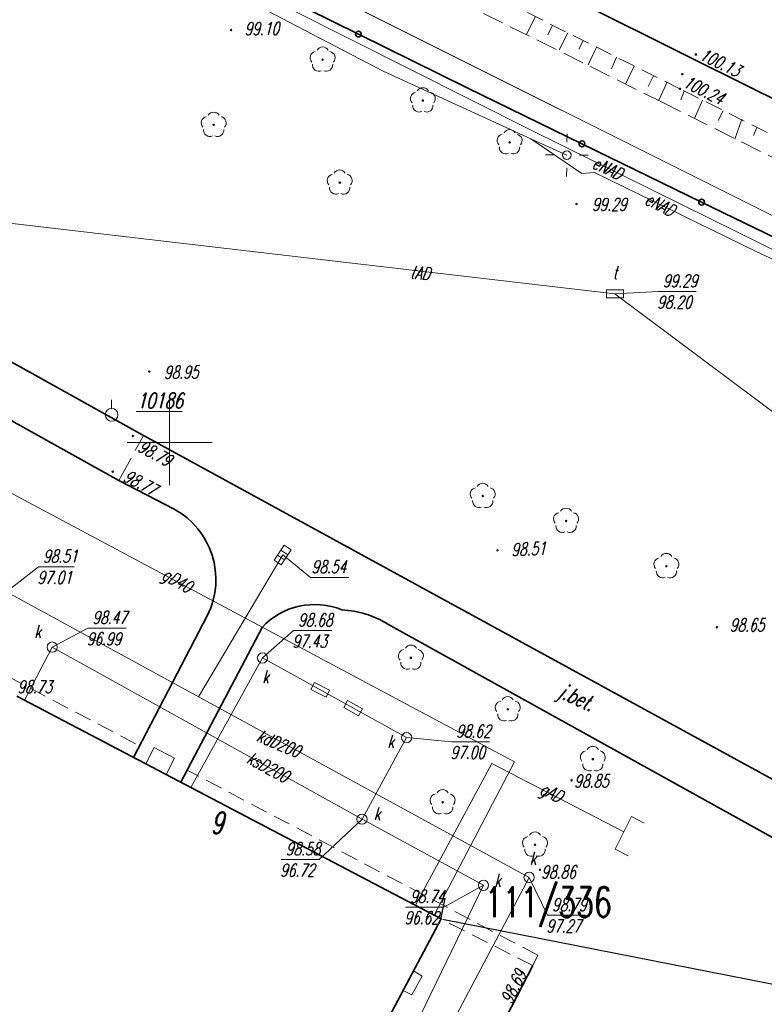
# Model space of a CAD drawing. Header units: metres. Extents: x 7502830 to 7503431, y 5814286 to 5814698.
# Tile 14 of 20: x 7503091 to 7503135, y 5814517 to 5814575. Entities that reach past the tile are written whole.
import ezdxf
from ezdxf.enums import TextEntityAlignment as Align

# ---------------------------------------------------------------- set-up
doc = ezdxf.new("R2010")
doc.units = ezdxf.units.M
doc.header["$MEASUREMENT"] = 0
for name, pattern in [('1', [0]), ('11', [3, 2.5, -0.5]), ('BUD', [0]), ('GDE', [0]), ('KOC', [1.5, 1, -0.5]), ('KOJ', [0]), ('KOU', [2, 1.5, -0.5]), ('SCH', [0]), ('SWT', [0]), ('UEB', [0]), ('UPE', [0]), ('UPG', [0]), ('UPK', [0]), ('UPT', [0]), ('WJD', [0]), ('WSQ', [1.75, 1.25, -0.5])]:
    doc.linetypes.add(name, pattern=pattern)
doc.layers.get('0').update_dxf_attribs({"linetype": 'CONTINUOUS'})
doc.layers.get('Defpoints').update_dxf_attribs({"linetype": 'CONTINUOUS'})
doc.layers.add('0_TXT', color=7, linetype='CONTINUOUS')
for name, color, linetype, lineweight in [('Dzialki', 7, 'GDE', 18), ('EADTD_T_0', 7, 'CONTINUOUS', 20), ('EBTPO_L_2', 7, 'CONTINUOUS', 15), ('EBTPO_L_6', 7, 'WJD', 18), ('EBUPP_L_3', 7, '1', 35), ('EDZPD_L_0', 7, 'GDE', 20), ('KRZYZE_L_0', 7, '1', 18), ('Numery_dzialek', 7, 'CONTINUOUS', 18), ('SDROK_T_0', 7, 'CONTINUOUS', 18), ('SDRPK_L_0', 7, 'KOJ', 35), ('SDRPK_L_1', 7, '11', 15), ('SDRPK_L_2', 7, 'KOC', 18), ('SDRPK_L_3', 7, 'KOJ', 35), ('SDRPK_L_5', 7, '11', 18), ('SZNPS_T_0', 7, 'CONTINUOUS', 18), ('SZNPS_T_3', 7, 'CONTINUOUS', 18), ('SZOPO_L_0', 7, 'CONTINUOUS', 35), ('SZZPZ_T_0', 3, 'CONTINUOUS', 18), ('UEEOO_T_0', 1, 'CONTINUOUS', 15), ('UEEPA_T_3', 1, 'CONTINUOUS', 18), ('UEEPON_L_1', 1, 'UEB', 15), ('UGGOO_T_0', 2, 'CONTINUOUS', 15), ('UGGPON_L_1', 2, 'UPG', 15), ('UKKOA_T_0', 3, 'CONTINUOUS', 15), ('UKKOA_T_2', 34, 'CONTINUOUS', 15), ('UKKOC_T_0', 3, 'CONTINUOUS', 15), ('UKKOC_T_2', 34, 'CONTINUOUS', 15), ('UKKOO_T_0', 3, 'CONTINUOUS', 15), ('UKKOO_T_2', 34, 'CONTINUOUS', 15), ('UKKPA_T_1', 7, 'CONTINUOUS', 18), ('UKKPA_T_5', 7, 'CONTINUOUS', 18), ('UKKPOD_L_1', 3, 'UPK', 18), ('UKKPOR_L_1', 34, 'UPK', 18), ('UTTOA_T_0', 30, 'CONTINUOUS', 15), ('UTTOC_T_0', 30, 'CONTINUOUS', 15), ('UTTOO_T_0', 30, 'CONTINUOUS', 15), ('UTTPA_T_1', 30, 'CONTINUOUS', 18), ('UTTPO_L_1', 30, 'UPT', 15), ('WUKOS_T_1', 7, 'CONTINUOUS', 15), ('WUKPS_L_6', 7, 'WSQ', 18), ('WWRPH_T_0', 7, 'CONTINUOUS', 15), ('WWRPH_T_1', 7, 'CONTINUOUS', 18)]:
    doc.layers.add(name, color=color, linetype=linetype, lineweight=lineweight)
doc.styles.add('ARIAL', font='arial.ttf', dxfattribs={"width": 0.8})
doc.styles.get("Standard").update_dxf_attribs({"font": 'Simplex.SHX', "width": 0.75})
doc.dimstyles.get("Standard").update_dxf_attribs({"dimtxt": 1, "dimasz": 1, "dimexe": 1, "dimexo": 1, "dimgap": 1, "dimtad": 1, "dimtxsty": 'Standard', "dimcen": 2.5, "dimadec": 0, "dimazin": 0, "dimtfac": 1, "dimtmove": 0, "dimatfit": 3, "dimfxl": 1, "dimarcsym": 0})

# ---------------------------------------------------------------- blocks, each defined once
blk = doc.blocks.new('OSM')
at = {"linetype": 'Continuous'}
blk.add_line((0, 0.375), (0, 0.875), dxfattribs=at)
blk.add_circle((0, 0), 0.375, dxfattribs=at)
blk = doc.blocks.new('DLI')
at = {"color": 8, "linetype": 'Continuous', "lineweight": 5}
blk.add_circle((0, 0), 0.045, dxfattribs=at)
for centre, start, end in [((0, 0.375), 30.14012, 149.85988), ((-0.357, 0.116), 102.14447, 221.86002), ((0.357, 0.116), 318.13998, 77.85553), ((-0.22, -0.303), 174.14818, 293.85423), ((0.22, -0.303), 246.14577, 5.85182)]:
    blk.add_arc(centre, 0.375, start, end, dxfattribs=at)
blk = doc.blocks.new('SLS')
at = {"linetype": 'Continuous'}
blk.add_circle((0, 0), 0.25, dxfattribs=at)
blk = doc.blocks.new('LAT')
at = {"linetype": 'Continuous'}
for p, q in [((0, 0.75), (0, 1.25)), ((-1.25, 0), (-0.75, 0)), ((0.75, 0), (1.25, 0)), ((0, -0.75), (0, -1.25))]:
    blk.add_line(p, q, dxfattribs=at)
blk = doc.blocks.new('WLZ')
at = {"linetype": 'Continuous'}
blk.add_circle((0, 0), 0.3, dxfattribs=at)
blk = doc.blocks.new('KRA')
at = {"linetype": 'Continuous'}
for p, q in [((-0.525, -0.25), (-0.525, 0.25)), ((-0.525, 0.25), (0.525, 0.25)), ((-0.175, -0.25), (-0.175, 0.25)), ((0.175, -0.25), (0.175, 0.25)), ((0.525, 0.25), (0.525, -0.25)), ((0.525, -0.25), (-0.525, -0.25))]:
    blk.add_line(p, q, dxfattribs=at)
blk = doc.blocks.new('WLD')
at = {"linetype": 'Continuous'}
for p, q in [((0.5, 0.233), (-0.5, 0.233)), ((-0.5, 0.233), (-0.5, -0.233)), ((0.5, -0.233), (0.5, 0.233)), ((-0.5, -0.233), (0.5, -0.233))]:
    blk.add_line(p, q, dxfattribs=at)
blk = doc.blocks.new('WSP')
at = {"linetype": 'Continuous'}
blk.add_circle((0, 0), 0.045, dxfattribs=at)
blk = doc.blocks.new('fdsfdsgdgfd')
at = {"layer": 'Dzialki', "color": 8}
blk.add_line((70.39, 55.51), (-300.47, 241.21), dxfattribs=at)
at = {"layer": 'EBTPO_L_2', "color": 8, "linetype": 'SWT'}
for p, q in [((-131.551, 101.718), (-132.161, 100.614)), ((-132.055, 102.015), (-131.551, 101.718)), ((-132.161, 100.614), (-132.658, 100.877))]:
    blk.add_line(p, q, dxfattribs=at)
at = {"layer": 'EBTPO_L_6', "color": 8, "linetype": 'SCH'}
for p, q in [((-147.763, 114.175), (-147.262, 115.128)), ((-147.262, 115.128), (-146.068, 114.5)), ((-146.068, 114.5), (-146.569, 113.547))]:
    blk.add_line(p, q, dxfattribs=at)
at = {"layer": 'EBUPP_L_3', "color": 8, "linetype": 'BUD'}
for p, q in [((-130.436, 105.069), (-155.317, 118.144)), ((-140.475, 86.128), (-130.436, 105.069))]:
    blk.add_line(p, q, dxfattribs=at)
at = {"layer": 'EDZPD_L_0', "color": 8, "linetype": 'GDE'}
blk.add_line((70.387, 55.505), (-300.466, 241.208), dxfattribs=at)
at = {"layer": 'KRZYZE_L_0', "color": 8, "linetype": '1'}
for p, q in [((-146.36, 130.53), (-146.36, 135.53)), ((-148.86, 133.03), (-143.86, 133.03))]:
    blk.add_line(p, q, dxfattribs=at)
at = {"layer": 'SDRPK_L_0', "color": 8, "linetype": 'KOJ'}
for p, q in [((-115.585, 155.512), (-169.836, 182.624)), ((-76.235, 135.827), (-115.585, 155.512)), ((-106.505, 110.807), (-147.894, 133.448)), ((-125.055, 102.331), (-128.215, 96.2))]:
    blk.add_line(p, q, dxfattribs=at)
at = {"layer": 'SDRPK_L_1', "color": 8, "linetype": 'KOU'}
blk.add_line((-149.337, 130.794), (-147.894, 133.448), dxfattribs=at)
at = {"layer": 'SDRPK_L_2', "color": 8, "linetype": 'KOC'}
for p, q in [((-116.424, 153.784), (-170.692, 180.926)), ((-53.63, 122.349), (-116.424, 153.784))]:
    blk.add_line(p, q, dxfattribs=at)
at = {"layer": 'SDRPK_L_3', "color": 8, "linetype": 'KOJ'}
for p, q in [((-147.894, 133.448), (-172.899, 147.354)), ((-172.955, 143.949), (-149.337, 130.794)), ((-149.337, 130.794), (-146.097, 129.124)), ((-144.134, 122.906), (-148.478, 114.55)), ((-145.7, 113.091), (-140.942, 122.175)), ((-133.56, 122.376), (-107.927, 108.137))]:
    blk.add_line(p, q, dxfattribs=at)
for centre, radius, start, end in [((-148.363, 124.99), 4.714, 333.76796, 61.27239), ((-137.852, 119.303), 4.218, 67.72497, 137.09271), ((-136.508, 117.598), 5.614, 58.31774, 87.39571)]:
    blk.add_arc(centre, radius, start, end, dxfattribs=at)
at = {"layer": 'SDRPK_L_5', "color": 8, "linetype": 'KOC'}
for p, q in [((-155.873, 119.314), (-148.127, 115.226)), ((-124.757, 102.938), (-145.328, 113.802)), ((-125.055, 102.331), (-130.436, 105.069)), ((-125.055, 102.331), (-124.757, 102.938))]:
    blk.add_line(p, q, dxfattribs=at)
at = {"layer": 'SZOPO_L_0', "color": 8}
for p, q in [((-141.663, 160.149), (-135.286, 157)), ((-135.286, 157), (-128.91, 153.85)), ((-128.91, 153.85), (-122.17, 150.561)), ((-122.17, 150.561), (-115.15, 147.135)), ((-115.15, 147.135), (-108.13, 143.71))]:
    blk.add_line(p, q, dxfattribs=at)
for centre in [(-135.286, 157), (-122.17, 150.561), (-115.15, 147.135)]:
    blk.add_circle(centre, 0.17, dxfattribs=at)
at = {"layer": 'UEEPON_L_1', "color": 8, "linetype": 'UPE'}
for p, q in [((-133.825, 154.82), (-152.594, 164.627)), ((-125.111, 151.343), (-139.349, 158.49)), ((-125.179, 150.852), (-133.825, 154.82)), ((-122.186, 148.816), (-125.179, 150.852)), ((-125.179, 150.852), (-123.059, 149.896)), ((-116.215, 146.938), (-125.111, 151.343)), ((-121.438, 148.878), (-122.186, 148.816)), ((-111.954, 144.237), (-121.438, 148.878)), ((-105.781, 141.765), (-116.215, 146.938)), ((-101.023, 139.13), (-111.954, 144.237))]:
    blk.add_line(p, q, dxfattribs=at)
at = {"layer": 'UGGPON_L_1', "color": 8, "linetype": 'UPG'}
for p, q in [((-126.133, 114.293), (-157.689, 131.13)), ((-127.458, 114.183), (-131.925, 105.911)), ((-130.85, 105.287), (-126.133, 114.293)), ((-119.718, 110.186), (-127.458, 114.183)), ((-120.221, 109.172), (-119.273, 111.081)), ((-119.273, 111.081), (-118.522, 110.699)), ((-119.457, 108.767), (-120.221, 109.172))]:
    blk.add_line(p, q, dxfattribs=at)
at = {"layer": 'UKKOC_T_0', "color": 8, "linetype": 'Continuous', "lineweight": 0}
for p, q in [((-139.729, 126.428), (-138.099, 125.114)), ((-155.934, 124.265), (-154.058, 125.731)), ((-154.058, 125.731), (-151.968, 125.731)), ((-138.099, 125.114), (-135.847, 125.115)), ((-125.272, 107.51), (-124.194, 105.282)), ((-124.194, 105.282), (-121.968, 105.283))]:
    blk.add_line(p, q, dxfattribs=at)
at = {"layer": 'UKKOC_T_2', "color": 8, "linetype": 'Continuous', "lineweight": 0}
for p, q in [((-153.254, 121.025), (-151.161, 122.133)), ((-151.161, 122.133), (-148.908, 122.134)), ((-140.917, 120.383), (-139.094, 121.99)), ((-139.094, 121.99), (-136.841, 121.99)), ((-132.457, 115.708), (-129.824, 115.465)), ((-129.824, 115.465), (-127.598, 115.466)), ((-135.075, 110.927), (-137.589, 108.556)), ((-139.814, 108.555), (-137.589, 108.556)), ((-127.946, 107.042), (-130.273, 105.763)), ((-132.525, 105.763), (-130.273, 105.763))]:
    blk.add_line(p, q, dxfattribs=at)
at = {"layer": 'UKKPOD_L_1', "color": 8, "linetype": 'UPK'}
for p, q in [((-139.729, 126.428), (-144.669, 118.109)), ((-125.272, 107.51), (-155.934, 124.265)), ((-136.01, 87.224), (-125.272, 107.51))]:
    blk.add_line(p, q, dxfattribs=at)
at = {"layer": 'UKKPOR_L_1', "color": 8, "linetype": 'UPK'}
for p, q in [((-153.254, 121.025), (-154.867, 117.908)), ((-153.254, 121.025), (-135.075, 110.927)), ((-140.917, 120.383), (-145.116, 112.784)), ((-132.457, 115.708), (-140.917, 120.383)), ((-135.075, 110.927), (-132.457, 115.708)), ((-135.075, 110.927), (-127.946, 107.042)), ((-127.946, 107.042), (-135.55, 91.412))]:
    blk.add_line(p, q, dxfattribs=at)
at = {"layer": 'UTTOC_T_0', "color": 8, "linetype": 'Continuous', "lineweight": 0}
for p, q in [((-120.234, 141.759), (-117.693, 141.892)), ((-117.693, 141.892), (-115.468, 141.892))]:
    blk.add_line(p, q, dxfattribs=at)
at = {"layer": 'UTTPO_L_1', "color": 8, "linetype": 'UPT'}
for p in [(-160.269, 146.432), (-107.243, 132.035)]:
    blk.add_line(p, (-120.234, 141.759), dxfattribs=at)
at = {"layer": 'WUKPS_L_6', "color": 8, "linetype": 'WSQ'}
for p, q in [((-117.425, 152.974), (-147.055, 167.735)), ((-86.655, 137.579), (-117.425, 152.974))]:
    blk.add_line(p, q, dxfattribs=at)
at = {"layer": 'WUKPS_L_6', "color": 8, "linetype": '1'}
for p, q in [((-124.896, 158.026), (-125.447, 156.964)), ((-123.906, 157.515), (-124.166, 156.956)), ((-123.006, 157.078), (-123.517, 156.072)), ((-122.098, 156.607), (-122.349, 156.113)), ((-121.311, 156.226), (-121.798, 155.188)), ((-120.135, 155.643), (-120.435, 154.962)), ((-119.114, 155.124), (-119.6, 154.094)), ((-117.97, 154.54), (-118.295, 153.924)), ((-117.184, 154.135), (-117.654, 153.121)), ((-116.17, 153.641), (-116.373, 153.13)), ((-115.092, 153.122), (-115.578, 152.035)), ((-113.878, 152.502), (-114.176, 151.931)), ((-112.788, 152.009), (-113.203, 150.841)), ((-111.918, 151.516), (-112.113, 151.049))]:
    blk.add_line(p, q, dxfattribs=at)
at = {"layer": 'SZNPS_T_0', "color": 8, "rotation": 0.009142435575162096}
blk.add_blockref('OSM', (-149.767, 134.655), dxfattribs=at)
at = {"layer": 'SZZPZ_T_0', "color": 8, "rotation": 0.009142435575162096}
for p in [(-137.389, 155.492), (-131.505, 153.1), (-143.775, 151.669), (-126.417, 150.641), (-136.383, 148.281), (-127.99, 129.89), (-123.101, 128.428), (-117.215, 125.769), (-132.208, 120.394), (-126.522, 117.369), (-121.533, 114.444), (-130.345, 111.915), (-124.924, 109.422)]:
    blk.add_blockref('DLI', p, dxfattribs=at)
at = {"layer": 'UEEPA_T_3', "color": 8}
for name, rotation in [('LAT', 359.430426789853), ('SLS', 0.009142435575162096)]:
    blk.add_blockref(name, (-123.059, 149.896), dxfattribs=dict(at, rotation=rotation))
at = {"layer": 'UKKPA_T_1', "color": 8}
for name, p, rotation in [('KRA', (-139.729, 126.428), 56.73440990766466), ('WLZ', (-125.272, 107.51), 0.009142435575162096)]:
    blk.add_blockref(name, p, dxfattribs=dict(at, rotation=rotation))
at = {"layer": 'UKKPA_T_5', "color": 8}
for name, p, rotation in [('WLZ', (-153.254, 121.025), 0.009142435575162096), ('WLZ', (-140.917, 120.383), 0.009142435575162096), ('WLD', (-137.527, 118.509), 333.1430217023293), ('WLD', (-135.597, 117.443), 331.0742239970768), ('WLZ', (-132.457, 115.708), 0.009142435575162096), ('WLZ', (-135.075, 110.927), 0.009142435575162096), ('WLZ', (-127.946, 107.042), 0.009142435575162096)]:
    blk.add_blockref(name, p, dxfattribs=dict(at, rotation=rotation))
at = {"layer": 'UTTPA_T_1', "color": 8, "rotation": 0.1436425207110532}
blk.add_blockref('WLD', (-120.234, 141.759), dxfattribs=at)
at = {"layer": 'WWRPH_T_1', "color": 8, "rotation": 0.009142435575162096}
for p in [(-142.76, 157.236), (-115.49, 155.799), (-116.283, 154.643), (-116.424, 153.784), (-122.491, 147.021), (-147.555, 137.194), (-148.514, 133.412), (-149.699, 131.323), (-127.126, 126.697), (-114.254, 122.183), (-122.777, 113.205), (-124.639, 107.955)]:
    blk.add_blockref('WSP', p, dxfattribs=at)
at = {"layer": 'EADTD_T_0', "color": 8, "lineweight": 13, "oblique": 15, "width": 0.7}
blk.add_text('9', height=1.25, dxfattribs=at).set_placement((-143.582, 110.081), align=Align.CENTER)
at = {"layer": 'Numery_dzialek', "color": 8, "width": 0.7}
blk.add_text('111/336', height=1.75, dxfattribs=at).set_placement((-127.872, 106.93), align=Align.TOP_LEFT)
at = {"layer": 'SDROK_T_0', "color": 8, "oblique": 15, "width": 0.7}
blk.add_text('j.bet.', height=0.9, rotation=335.68985, dxfattribs=at).set_placement((-122.521, 117.965), align=Align.MIDDLE)
at = {"layer": 'SZNPS_T_3', "color": 8, "oblique": 15, "width": 0.7}
blk.add_text('%%U10186', height=0.9, rotation=0.00914, dxfattribs=at).set_placement((-148.279, 135.038))
at = {"layer": 'UEEOO_T_0', "color": 8, "lineweight": 9, "oblique": 15, "width": 0.7}
for rotation, p in [(334.63141, (-120.669, 149.128)), (333.05698, (-117.593, 146.988))]:
    blk.add_text('eNAD', height=0.75, rotation=rotation, dxfattribs=at).set_placement(p, align=Align.MIDDLE)
at = {"layer": 'UGGOO_T_0', "color": 8, "lineweight": 9, "oblique": 15, "width": 0.7}
for s, rotation, p in [('gD40', 330.49766, (-145.98, 124.831)), ('gAD', 333.44411, (-124.023, 112.382))]:
    blk.add_text(s, height=0.75, rotation=rotation, dxfattribs=at).set_placement(p, align=Align.MIDDLE)
at = {"layer": 'UKKOA_T_0', "color": 8, "lineweight": 9, "oblique": 15, "width": 0.7}
blk.add_text('k', height=0.75, rotation=0.00914, dxfattribs=at).set_placement((-125.239, 108.242))
at = {"layer": 'UKKOA_T_2', "color": 8, "lineweight": 9, "oblique": 15, "width": 0.7}
for p in [(-154.297, 121.565), (-140.933, 118.907), (-133.583, 115.109), (-134.385, 110.865), (-127.318, 106.959)]:
    blk.add_text('k', height=0.75, rotation=0.00914, dxfattribs=at).set_placement(p)
at = {"layer": 'UKKOC_T_0', "color": 8, "lineweight": 9, "oblique": 15, "width": 0.7}
for s, p in [('98.51', (-153.79, 126.731)), ('97.01', (-154.125, 125.481)), ('98.79', (-123.926, 106.282)), ('97.27', (-124.261, 105.032))]:
    blk.add_text(s, height=0.75, rotation=0.00914, dxfattribs=at).set_placement(p, align=Align.TOP_LEFT)
blk.add_text('98.54', height=0.75, rotation=0.00914, dxfattribs=at).set_placement((-138.033, 125.364))
at = {"layer": 'UKKOC_T_2', "color": 8, "lineweight": 9, "oblique": 15, "width": 0.7}
for s, p in [('98.47', (-150.893, 123.133)), ('98.68', (-138.826, 122.99)), ('96.99', (-151.228, 121.883)), ('97.43', (-139.161, 121.74)), ('98.62', (-129.556, 116.465)), ('97.00', (-129.89, 115.215)), ('98.58', (-139.547, 109.555)), ('96.72', (-139.881, 108.305)), ('98.74', (-132.258, 106.763)), ('96.62', (-132.592, 105.513))]:
    blk.add_text(s, height=0.75, rotation=0.00914, dxfattribs=at).set_placement(p, align=Align.TOP_LEFT)
at = {"layer": 'UKKOO_T_0', "color": 8, "lineweight": 9, "oblique": 15, "width": 0.7}
blk.add_text('kdD200', height=0.75, rotation=337.38929, dxfattribs=at).set_placement((-139.961, 115.372), align=Align.MIDDLE)
at = {"layer": 'UKKOO_T_2', "color": 8, "lineweight": 9, "oblique": 15, "width": 0.7}
blk.add_text('ksD200', height=0.75, rotation=331.85297, dxfattribs=at).set_placement((-140.587, 113.975), align=Align.MIDDLE)
at = {"layer": 'UTTOA_T_0', "color": 8, "lineweight": 9, "oblique": 15, "width": 0.7}
blk.add_text('t', height=0.75, rotation=0.00914, dxfattribs=at).set_placement((-120.364, 142.634))
at = {"layer": 'UTTOC_T_0', "color": 8, "lineweight": 9, "oblique": 15, "width": 0.7}
for s, p in [('99.29', (-117.426, 142.892)), ('98.20', (-117.76, 141.642))]:
    blk.add_text(s, height=0.75, rotation=0.00914, dxfattribs=at).set_placement(p, align=Align.TOP_LEFT)
at = {"layer": 'UTTOO_T_0', "color": 8, "lineweight": 9, "oblique": 15, "width": 0.7}
blk.add_text('tAD', height=0.75, rotation=354.07762, dxfattribs=at).set_placement((-131.662, 142.985), align=Align.MIDDLE)
at = {"layer": 'WUKOS_T_1', "color": 8, "lineweight": 9, "oblique": 15, "width": 0.7}
for s, rotation, p in [('99.10', 0.37409, (-140.952, 157.321)), ('99.29', 0.00914, (-120.573, 147.003)), ('98.95', 0.42136, (-145.684, 137.156)), ('98.51', 2.67215, (-125.305, 126.784))]:
    blk.add_text(s, height=0.75, rotation=rotation, dxfattribs=at).set_placement(p, align=Align.MIDDLE)
for s, rotation, p in [('100.13', 334.28605, (-115.334, 155.528)), ('100.24', 333.40548, (-116.299, 153.941)), ('98.79', 331.91077, (-148.285, 132.544)), ('98.77', 332.50184, (-149.145, 130.799)), ('98.73', 0.00914, (-155.291, 118.316)), ('98.85', 0.00914, (-122.626, 112.791)), ('98.86', 0.00914, (-124.562, 107.452)), ('98.69', 63.33674, (-126.307, 100.013))]:
    blk.add_text(s, height=0.75, rotation=rotation, dxfattribs=at).set_placement(p)
at = {"layer": 'WWRPH_T_0', "color": 8, "lineweight": 9, "oblique": 15, "width": 0.7}
blk.add_text('98.65', height=0.75, rotation=0.00914, dxfattribs=at).set_placement((-112.482, 122.317), align=Align.MIDDLE)
blk = doc.blocks.new('*D1696')
at = {"layer": '0_TXT', "color": 0, "linetype": 'Continuous', "lineweight": -2}
for p, q in [((7503115.936, 5814522.101), (7503116.165, 5814523.266)), ((7503116.101, 5814522.005), (7503147.605, 5814515.807)), ((7503183.341, 5814508.777), (7503151.837, 5814514.975)), ((7503183.53, 5814508.804), (7503183.759, 5814509.969))]:
    blk.add_line(p, q, dxfattribs=at)
at = {"layer": '0_TXT', "color": 0, "linetype": 'Continuous'}
for points in [[(7503116.106, 5814522.034), (7503116.095, 5814521.975), (7503115.924, 5814522.039)], [(7503183.336, 5814508.748), (7503183.347, 5814508.807), (7503183.518, 5814508.743)]]:
    blk.add_solid(points, dxfattribs=at)
at = {"layer": 'Defpoints', "color": 0, "linetype": 'Continuous'}
for p in [(7503115.924, 5814522.039), (7503183.518, 5814508.743), (7503183.518, 5814508.743)]:
    blk.add_point(p, dxfattribs=at)
at = {"layer": '0_TXT', "color": 0, "linetype": 'Continuous', "insert": (7503149.721, 5814515.391), "char_height": 1.5, "attachment_point": 5, "style": 'ARIAL', "bg_fill": 3, "box_fill_scale": 1.25, "bg_fill_color": 256, "bg_fill_true_color": 13158600, "bg_fill_transparency": 0}
blk.add_mtext('\\A1;{\\C12;\\c205;68,90}', dxfattribs=at)

msp = doc.modelspace()

# ---------------------------------------------------------------- block references
at = {"linetype": 'Continuous'}
msp.add_blockref('fdsfdsgdgfd', (7503246.36, 5814416.97), dxfattribs=at)

# ---------------------------------------------------------------- next in the draw order: dimensions: what is measured, and where the dimension line sits
at = {"layer": '0_TXT', "linetype": 'Continuous'}
dim = msp.add_aligned_dim(p1=(7503115.92391, 5814522.03943), p2=(7503183.51806, 5814508.74257), distance=0, text='{\\C12;\\c205;68,90}', dimstyle='Standard', override={"dimtxt": 1.5, "dimasz": 0.18, "dimexe": 1.25, "dimexo": 0.0625, "dimgap": 0.09, "dimtad": 0, "dimtih": 1, "dimtoh": 1, "dimdec": 4, "dimzin": 0, "dimdsep": 46, "dimtxsty": 'ARIAL', "dimcen": 0.09, "dimtdec": 4, "dimtofl": 0, "dimtfill": 1, "dimtolj": 1, "dimtzin": 0}, dxfattribs=at)
dim.commit()
dim.dimension.update_dxf_attribs({"geometry": '*D1696', "text_midpoint": (7503149.72098, 5814515.391)})

doc.saveas('drawing.dxf')
